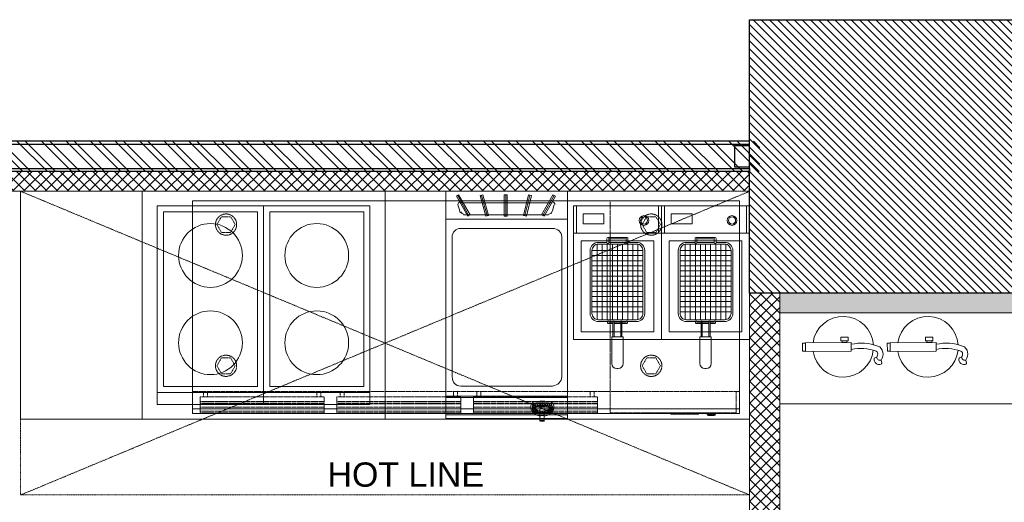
# Model space of a CAD drawing. Header units: millimetres. Extents: x 325 to 308333, y 120 to 24406.
# Tile 18 of 21: x 295666 to 298908, y 21370 to 22959. Entities that reach past the tile are written whole.
import ezdxf

# ---------------------------------------------------------------- set-up
doc = ezdxf.new("R2010")
doc.units = ezdxf.units.MM
doc.header["$LTSCALE"] = 2.5
for name, pattern in [('DASHDOTX2', [2, 1, -0.5, 0, -0.5]), ('HIDDEN', [0.375, 0.25, -0.125]), ('HIDDENX2', [19.05, 12.7, -6.35])]:
    doc.linetypes.add(name, pattern=pattern)
for name, color, linetype, lineweight in [('ELEVATION 1', 143, 'Continuous', 18), ('ELEVATION 3', 23, 'Continuous', 13), ('FURNITURES', 30, 'Continuous', 15), ('HATCH', 252, 'Continuous', 9), ('HATCH LIGHT', 250, 'Continuous', 0), ('K Equipment UC', 251, 'Continuous', 5), ('TEXT', 40, 'Continuous', 0), ('WALL', 132, 'Continuous', 25)]:
    doc.layers.add(name, color=color, linetype=linetype, lineweight=lineweight)
doc.styles.add('RG_3F_TITLE BLOCK_A1$0$A1 TBLOCK LBV$0$Style-arial', font='arial.ttf')

# ---------------------------------------------------------------- blocks, each defined once
blk = doc.blocks.new('*U105')
for points in [[(0, 0), (6936.3, 0), (6936.3, -10), (0, -10)], [(0, -100), (6936.3, -100), (6936.3, -90), (0, -90)]]:
    blk.add_lwpolyline(points, close=True)
at = {"color": 8}
blk.add_lwpolyline([(0, -15), (50, -15), (50, -85), (0, -85)], close=True, dxfattribs=at)
blk = doc.blocks.new('fe')
for p, q in [((-120.2, 44.7), (-121.9, 54.2)), ((-105.6, 35.2), (-98.9, 37.2))]:
    blk.add_line(p, q)
for points in [[(-22.1, 14.2), (128.9, 14.2), (128.9, -14.2), (-22.1, -14.2)], [(128.9, 13.2), (138.3, 13.2), (138.3, -13.2), (128.9, -13.2)], [(-12, -20.1), (12, -20.1), (12, -32.1), (-12, -32.1)], [(-8.1, -14.2), (8.1, -14.2), (8.1, -20.1), (-8.1, -20.1)]]:
    blk.add_lwpolyline(points, close=True)
for centre, radius, start, end in [((4.8, 0), 100, 8.1407, 173.3121), ((-87.8, 23.6), 38.6, 146.9735, 188.4436), ((-119.1, 54.8), 2.9, 111.4978, 190.4916), ((-113.9, 41.5), 17.1, 353.9087, 111.4978), ((-117.3, 33.1), 12, 10.1624, 103.7845), ((-87.8, 23.6), 21.2, 146.9735, 188.4436), ((-99.7, 40), 2.9, 286.9384, 353.9087), ((-101.6, 21.6), 24.7, 188.4436, 251.142), ((-101.6, 21.6), 7.24, 188.4436, 251.142), ((-53.4, 152.4), 146.6, 249.8567, 282.3504), ((-54.1, 150), 161.6, 249.9338, 281.4511), ((4.8, 0), 100, 183.6164, 351.8593)]:
    blk.add_arc(centre, radius, start, end)
blk = doc.blocks.new('3DOOR CHILLER')
for p, q in [((0, 0), (0, -700)), ((0, 0), (1800, 0)), ((1800, 0), (1800, -700)), ((0, -685.2), (1800, -685.2)), ((0, -700), (1800, -700))]:
    blk.add_line(p, q)
at = {"linetype": 'HIDDEN', "ltscale": 4}
for p, q in [((425, 0), (425, -698)), ((0, -628), (1800, -628)), ((10, -628), (10, -698)), ((875, -645.2), (467, -645.2)), ((467, -698), (467, -645.2)), ((875, -645.6), (467, -645.6)), ((478, -628), (478, -645)), ((491, -645), (491, -628)), ((851, -645), (851, -628)), ((864, -645), (864, -628)), ((875, -645.2), (875, -698)), ((1325, -645), (917, -645)), ((917, -698), (917, -645.2)), ((1325, -645.6), (917, -645.6)), ((928, -628), (928, -645)), ((941, -645), (941, -628)), ((1301, -645), (1301, -628)), ((1314, -645), (1314, -628)), ((1325, -645.2), (1325, -698)), ((1775, -645.2), (1367, -645.2)), ((1367, -698), (1367, -645.2)), ((1775, -645.6), (1367, -645.6)), ((1378, -628), (1378, -645)), ((1391, -645), (1391, -628)), ((1751, -645), (1751, -628)), ((1764, -645), (1764, -628)), ((1775, -645.2), (1775, -698)), ((875, -661.1), (467, -661.1)), ((875, -666.1), (467, -666.1)), ((875, -667.9), (467, -667.9)), ((875, -668.5), (467, -668.5)), ((875, -679.4), (467, -679.4)), ((1325, -661.1), (917, -661.1)), ((1325, -666.1), (917, -666.1)), ((1325, -667.9), (917, -667.9)), ((1325, -668.5), (917, -668.5)), ((1325, -679.4), (917, -679.4)), ((1775, -661.1), (1367, -661.1)), ((1775, -666.1), (1367, -666.1)), ((1775, -667.9), (1367, -667.9)), ((1775, -668.5), (1367, -668.5)), ((1775, -679.4), (1367, -679.4)), ((10, -698), (425, -698)), ((35, -698), (35, -699)), ((35, -699), (280, -698.9)), ((77.5, -699), (77.5, -702)), ((107.5, -702), (77.5, -702)), ((77.5, -702), (77.5, -702.1)), ((80, -698), (80, -699)), ((80, -704.5), (80, -702)), ((92.5, -706.5), (92.5, -707)), ((105, -704.5), (105, -702)), ((107.5, -699), (107.5, -702)), ((107.5, -702.1), (107.5, -702)), ((122.5, -699), (122.5, -700)), ((123.5, -699), (123.5, -700)), ((128.4, -699), (128.4, -700)), ((129.5, -699), (129.5, -700)), ((133, -699), (133, -702)), ((133, -702), (227, -702)), ((134.1, -699), (134.1, -700)), ((222, -701), (138, -701)), ((138, -701), (138, -702)), ((138.7, -699), (138.7, -700)), ((140, -699), (140, -700)), ((141.7, -699), (141.7, -700)), ((146.5, -699), (146.5, -700)), ((148.7, -699), (148.7, -700)), ((155.4, -699), (155.4, -700)), ((157.4, -699), (157.4, -700)), ((157.7, -699), (157.7, -700)), ((162.4, -699), (162.4, -700)), ((164.8, -699), (164.8, -700)), ((169.1, -699), (169.1, -700)), ((172.4, -699), (172.4, -700)), ((174.6, -699), (174.6, -700)), ((175.5, -699), (175.5, -700)), ((177.3, -699), (177.3, -700)), ((179.8, -699), (179.8, -700)), ((182.3, -699), (182.3, -700)), ((187.5, -699), (187.5, -700)), ((222, -701), (222, -702)), ((227, -699), (227, -702)), ((275, -698), (275, -699)), ((280, -698), (280, -699)), ((875, -684.4), (467, -684.4)), ((875, -692.4), (467, -692.4)), ((875, -697.4), (467, -697.4)), ((875, -698), (467, -698)), ((1325, -684.4), (917, -684.4)), ((1325, -691.9), (917, -691.9)), ((1325, -697.4), (917, -697.4)), ((1325, -698), (917, -698)), ((1775, -684.4), (1367, -684.4)), ((1775, -692.4), (1367, -692.4)), ((1775, -697.4), (1367, -697.4)), ((1775, -698), (1367, -698))]:
    blk.add_line(p, q, dxfattribs=at)
for points in [[(305, -52), (320, -78), (305, -104), (275, -104), (260, -78), (275, -52)], [(1705, -52), (1720, -78), (1705, -104), (1675, -104), (1660, -78), (1675, -52)], [(305, -517), (320, -543), (305, -569), (275, -569), (260, -543), (275, -517)], [(1705, -517), (1720, -543), (1705, -569), (1675, -569), (1660, -543), (1675, -517)]]:
    blk.add_lwpolyline(points, close=True, dxfattribs=at)
for centre in [(290, -78), (1690, -78), (290, -543), (1690, -543)]:
    blk.add_circle(centre, 35, dxfattribs=at)
at = {"linetype": 'HIDDEN', "ltscale": 4, "extrusion": (0, 0, -1)}
for centre, major_axis, ratio, start_param, end_param in [((92.5, -702), (-12.5, 0), 0.001745, 0, 3.141593), ((92.5, -702), (12.5, 0), 0.001745, 0, 3.141593), ((92.5, -704.5), (12.5, 0), 0.155345, -3.141593, 0), ((92.5, -704.5), (12.5, 0), 0.155345, -4.712389, -3.141593), ((92.5, -704.5), (12.5, 0), 0.155345, 0, 1.570796)]:
    blk.add_ellipse(centre, major_axis=major_axis, ratio=ratio, start_param=start_param, end_param=end_param, dxfattribs=at)
at = {"linetype": 'HIDDEN', "ltscale": 4}
blk.add_ellipse((92.5, -705), major_axis=(-12, 0), ratio=0.161745, start_param=-4.712389, end_param=1.570796, dxfattribs=at)
blk.add_open_spline([(80, -704.5), (80, -704.6), (80, -704.7), (80.1, -705), (80.2, -705.1), (80.4, -705.3), (80.5, -705.4), (80.8, -705.6), (81, -705.6), (81.5, -705.8), (81.8, -705.9), (82.6, -706.1), (83.1, -706.2), (84, -706.4), (84.5, -706.5), (85.5, -706.6), (86.1, -706.7), (87.2, -706.8), (87.8, -706.8), (89, -706.9), (89.7, -706.9), (90.9, -706.9), (91.6, -707), (92.8, -707), (93.5, -707), (94.7, -706.9), (95.4, -706.9), (96.6, -706.8), (97.2, -706.8), (98.4, -706.7), (98.9, -706.7), (100, -706.5), (100.5, -706.5), (101.4, -706.3), (101.9, -706.2), (102.7, -706.1), (103.1, -706), (103.7, -705.8), (104, -705.6), (104.4, -705.4), (104.6, -705.3), (104.8, -705.1), (104.9, -705), (105, -704.8), (105, -704.6), (105, -704.5)], degree=3, knots=[1.570796, 1.570796, 1.570796, 1.570796, 1.637699, 1.637699, 1.717318, 1.717318, 1.851962, 1.851962, 1.952806, 1.952806, 2.139701, 2.139701, 2.310254, 2.310254, 2.475255, 2.475255, 2.637592, 2.637592, 2.798374, 2.798374, 2.958185, 2.958185, 3.117433, 3.117433, 3.276465, 3.276465, 3.435611, 3.435611, 3.59521, 3.59521, 3.755637, 3.755637, 3.917392, 3.917392, 4.081316, 4.081316, 4.249304, 4.249304, 4.426896, 4.426896, 4.569643, 4.569643, 4.641016, 4.641016, 4.712389, 4.712389, 4.712389, 4.712389], dxfattribs=at)
blk = doc.blocks.new('indctn')
at = {"layer": 'FURNITURES'}
blk.add_line((0, 615), (350, 615), dxfattribs=at)
for points in [[(0, 0), (350, 0), (350, 655), (0, 655)], [(20, 20), (330, 20), (330, 595), (20, 595)]]:
    blk.add_lwpolyline(points, close=True, dxfattribs=at)
for centre in [(175, 451.25), (175, 163.75)]:
    blk.add_circle(centre, 105, dxfattribs=at)
blk = doc.blocks.new('sg')
for p, q in [((-658.4, 0), (-658.4, 400)), ((-75.2, 0), (-75.2, 400)), ((-70.5, 0), (-70.5, 400)), ((-18.8, 0), (-18.8, 400)), ((-14.1, 0), (-14.1, 400)), ((-2.3, 0), (-2.3, 400)), ((-670.1, 319.2), (-735.9, 356.8)), ((-733.6, 361.5), (-733.6, 361.5)), ((-733.6, 361.5), (-733.6, 361.5)), ((-733.6, 361.5), (-733.6, 361.5)), ((-738.3, 352.1), (-738.3, 352.1)), ((-738.3, 352.1), (-738.3, 352.1)), ((-738.3, 352.1), (-738.3, 352.1)), ((-738.3, 352.1), (-738.3, 352.1)), ((-738.3, 352.1), (-738.3, 352.1)), ((-712.4, 349.8), (-712.4, 46.7)), ((-672.5, 58.4), (-672.5, 338)), ((-56.4, 349.5), (-49.3, 344.8)), ((-56.4, 349.5), (-51.7, 344.8)), ((-51.7, 344.8), (-51.7, 344.8)), ((-51.7, 344.8), (-49.3, 344.8)), ((-51.4, 345.2), (-51.5, 345.1)), ((-21.1, 349.5), (-21.1, 347.2)), ((-21.1, 349.5), (-21.1, 349.5)), ((-21.1, 349.5), (-21.1, 344.8)), ((-21.1, 347.2), (-18.8, 344.8)), ((-21.1, 347.2), (-18.8, 344.8)), ((-672.5, 314.5), (-672.5, 314.5)), ((-672.5, 314.5), (-672.5, 314.5)), ((-672.5, 314.5), (-672.5, 314.5)), ((-667.8, 323.9), (-667.8, 323.9)), ((-667.8, 323.9), (-667.8, 323.9)), ((-667.8, 323.9), (-667.8, 323.9)), ((-11.7, 323.7), (-32.9, 323.7)), ((-32.9, 323.7), (-30.5, 323.7)), ((-32.9, 309.6), (-11.7, 309.6)), ((-32.9, 309.6), (-11.7, 309.6)), ((-11.7, 323.7), (-30.5, 323.7)), ((-9.4, 323.7), (-30.5, 323.7)), ((-11.7, 323.7), (-11.7, 323.7)), ((-11.7, 323.7), (7, 323.7)), ((-11.7, 323.7), (-11.7, 323.7)), ((-11.7, 323.7), (-11.7, 323.7)), ((-11.7, 323.7), (-11.7, 323.7)), ((-11.7, 323.7), (-11.7, 323.7)), ((-11.7, 323.7), (-11.7, 323.7)), ((-11.7, 323.7), (7, 323.7)), ((-11.7, 309.6), (-11.7, 309.6)), ((-11.7, 309.6), (-11.7, 309.6)), ((-11.7, 309.6), (-11.7, 309.6)), ((-11.7, 309.6), (-11.7, 309.6)), ((7, 309.6), (-11.7, 309.6)), ((-9.4, 323.7), (-9.4, 323.7)), ((-9.4, 323.7), (4.7, 323.7)), ((-9.4, 323.7), (7, 323.7)), ((-9.4, 323.7), (-9.4, 323.7)), ((7, 309.6), (-9.4, 309.6)), ((-9.4, 309.6), (-9.4, 309.6)), ((-9.4, 309.6), (-9.4, 309.6)), ((7, 309.6), (4.7, 309.6)), ((7, 323.7), (7, 323.7)), ((7, 323.7), (7, 323.7)), ((7, 323.7), (7, 323.7)), ((7, 309.6), (7, 309.6)), ((7, 309.6), (7, 309.6)), ((7, 309.6), (7, 309.6)), ((-670.1, 260.5), (-735.9, 277)), ((-667.8, 265.2), (-667.8, 265.2)), ((-667.8, 265.2), (-667.8, 265.2)), ((-667.8, 265.2), (-667.8, 265.2)), ((-56.4, 286.1), (-49.3, 288.4)), ((-56.4, 286.1), (-51.7, 288.4)), ((-56.4, 286.1), (-56.4, 286.1)), ((-51.7, 288.4), (-51.7, 288.4)), ((-51.7, 288.4), (-49.3, 288.4)), ((-51.7, 288.4), (-49.3, 288.4)), ((-51.7, 288.4), (-51.7, 288.4)), ((-51.5, 290.6), (-51.4, 290.5)), ((-51.5, 290.6), (-51.4, 290.5)), ((-21.1, 286.1), (-21.1, 288.4)), ((-21.1, 286.1), (-21.1, 288.4)), ((-21.1, 288.4), (-18.8, 288.4)), ((-21.1, 286.1), (-21.1, 286.1)), ((-670.1, 255.8), (-670.1, 255.8)), ((-670.1, 255.8), (-670.1, 255.8)), ((-670.1, 255.8), (-670.1, 255.8)), ((-738.3, 201.8), (-738.3, 201.8)), ((-738.3, 201.8), (-738.3, 201.8)), ((-738.3, 201.8), (-738.3, 201.8)), ((-667.8, 197.1), (-738.3, 197.1)), ((-667.8, 201.8), (-667.8, 201.8)), ((-667.8, 201.8), (-667.8, 201.8)), ((-667.8, 201.8), (-667.8, 201.8)), ((-738.3, 192.4), (-738.3, 192.4)), ((-738.3, 192.4), (-738.3, 192.4)), ((-738.3, 192.4), (-738.3, 192.4)), ((-738.3, 192.4), (-738.3, 192.4)), ((-738.3, 192.4), (-738.3, 192.4)), ((-667.8, 192.4), (-667.8, 192.4)), ((-667.8, 192.4), (-667.8, 192.4)), ((-667.8, 192.4), (-667.8, 192.4)), ((-670.1, 136), (-735.9, 117.2)), ((-670.1, 140.7), (-670.1, 140.7)), ((-670.1, 140.7), (-670.1, 140.7)), ((-670.1, 140.7), (-670.1, 140.7)), ((-667.8, 131.3), (-667.8, 131.3)), ((-667.8, 131.3), (-667.8, 131.3)), ((-667.8, 131.3), (-667.8, 131.3)), ((-738.3, 121.9), (-738.3, 121.9)), ((-738.3, 121.9), (-738.3, 121.9)), ((-738.3, 121.9), (-738.3, 121.9)), ((-735.9, 112.5), (-735.9, 112.5)), ((-735.9, 112.5), (-735.9, 112.5)), ((-735.9, 112.5), (-735.9, 112.5)), ((-735.9, 112.5), (-735.9, 112.5)), ((-735.9, 112.5), (-735.9, 112.5)), ((-670.1, 74.9), (-735.9, 39.7)), ((-672.5, 79.6), (-672.5, 79.6)), ((-672.5, 79.6), (-672.5, 79.6)), ((-672.5, 79.6), (-672.5, 79.6)), ((-667.8, 72.5), (-667.8, 72.5)), ((-667.8, 72.5), (-667.8, 72.5)), ((-667.8, 72.5), (-667.8, 72.5)), ((-738.3, 42), (-738.3, 42)), ((-738.3, 42), (-738.3, 42)), ((-738.3, 42), (-738.3, 42)), ((-733.6, 35), (-733.6, 35)), ((-733.6, 35), (-733.6, 35)), ((-733.6, 35), (-733.6, 35)), ((-733.6, 35), (-733.6, 35)), ((-733.6, 35), (-733.6, 35)), ((-750, 20.9), (-750, 20.9)), ((-750, 20.9), (-750, 20.9))]:
    blk.add_line(p, q)
for points in [[(-750, 400), (-750, 0), (0, 0), (0, 400), (-750, 400)], [(-750, 378), (-750, 20.9), (-750, 378)], [(-750, 378), (-750, 20.9), (-750, 378)], [(-738.3, 352.1), (-733.6, 361.5), (-667.8, 323.9), (-672.5, 314.5), (-738.3, 352.1)], [(-672.5, 314.5), (-667.8, 323.9), (-733.6, 361.5), (-738.3, 352.1), (-672.5, 314.5)], [(-733.6, 361.5), (-738.3, 352.1), (-733.6, 361.5)], [(-738.3, 352.1), (-733.6, 361.5), (-738.3, 352.1)], [(-667.8, 323.9), (-672.5, 314.5), (-667.8, 323.9), (-733.6, 361.5), (-667.8, 323.9)], [(-733.6, 361.5), (-667.8, 323.9), (-733.6, 361.5)], [(-679.5, 347.4), (-688.9, 352.1), (-698.3, 354.5), (-705.4, 356.8)], [(-672.5, 314.5), (-738.3, 352.1), (-672.5, 314.5)], [(-672.5, 314.5), (-738.3, 352.1), (-672.5, 314.5)], [(-21.1, 347.2), (-21.1, 349.5), (-21.1, 344.8)], [(-11.7, 323.7), (-32.9, 323.7), (-30.5, 323.7)], [(-11.7, 309.6), (-30.5, 309.6), (-32.9, 309.6)], [(-9.4, 309.6), (-30.5, 309.6), (-32.9, 309.6)], [(-30.5, 323.7), (-9.4, 323.7), (4.7, 323.7), (-11.7, 323.7), (-30.5, 323.7)], [(-9.4, 309.6), (-30.5, 309.6), (-11.7, 309.6)], [(-11.7, 323.7), (4.7, 323.7), (7, 323.7)], [(7, 309.6), (-9.4, 309.6), (4.7, 309.6), (-11.7, 309.6)], [(7, 309.6), (-11.7, 309.6), (4.7, 309.6)], [(-9.4, 323.7), (7, 323.7), (4.7, 323.7)], [(7, 309.6), (4.7, 309.6), (-9.4, 309.6)], [(-738.3, 272.3), (-735.9, 281.7), (-667.8, 265.2), (-670.1, 255.8), (-738.3, 272.3)], [(-670.1, 255.8), (-667.8, 265.2), (-735.9, 281.7), (-738.3, 272.3), (-670.1, 255.8)], [(-670.1, 255.8), (-738.3, 272.3), (-670.1, 255.8)], [(-670.1, 255.8), (-738.3, 272.3), (-670.1, 255.8)], [(-667.8, 265.2), (-670.1, 255.8), (-667.8, 265.2), (-735.9, 281.7), (-667.8, 265.2)], [(-735.9, 281.7), (-667.8, 265.2), (-735.9, 281.7)], [(-49.3, 288.4), (-56.4, 286.1), (-51.7, 288.4)], [(-18.8, 288.4), (-21.1, 288.4), (-21.1, 286.1), (-21.1, 288.4)], [(-738.3, 192.4), (-738.3, 201.8), (-667.8, 201.8), (-667.8, 192.4), (-738.3, 192.4)], [(-667.8, 201.8), (-667.8, 192.4), (-667.8, 201.8), (-738.3, 201.8), (-667.8, 201.8)], [(-667.8, 192.4), (-667.8, 201.8), (-738.3, 201.8), (-738.3, 192.4), (-667.8, 192.4)], [(-738.3, 201.8), (-667.8, 201.8), (-738.3, 201.8)], [(-738.3, 201.8), (-738.3, 192.4), (-738.3, 201.8)], [(-738.3, 192.4), (-738.3, 201.8), (-738.3, 192.4)], [(-667.8, 192.4), (-738.3, 192.4), (-667.8, 192.4)], [(-667.8, 192.4), (-738.3, 192.4), (-667.8, 192.4)], [(-735.9, 112.5), (-738.3, 121.9), (-670.1, 140.7), (-667.8, 131.3), (-735.9, 112.5)], [(-670.1, 140.7), (-667.8, 131.3), (-670.1, 140.7), (-738.3, 121.9), (-670.1, 140.7)], [(-667.8, 131.3), (-670.1, 140.7), (-738.3, 121.9), (-735.9, 112.5), (-667.8, 131.3)], [(-738.3, 121.9), (-670.1, 140.7), (-738.3, 121.9)], [(-667.8, 131.3), (-735.9, 112.5), (-667.8, 131.3)], [(-667.8, 131.3), (-735.9, 112.5), (-667.8, 131.3)], [(-738.3, 121.9), (-735.9, 112.5), (-738.3, 121.9)], [(-735.9, 112.5), (-738.3, 121.9), (-735.9, 112.5)], [(-733.6, 35), (-738.3, 42), (-672.5, 79.6), (-667.8, 72.5), (-733.6, 35)], [(-672.5, 79.6), (-667.8, 72.5), (-672.5, 79.6), (-738.3, 42), (-672.5, 79.6)], [(-667.8, 72.5), (-672.5, 79.6), (-738.3, 42), (-733.6, 35), (-667.8, 72.5)], [(-738.3, 42), (-672.5, 79.6), (-738.3, 42)], [(-667.8, 72.5), (-733.6, 35), (-667.8, 72.5)], [(-667.8, 72.5), (-733.6, 35), (-667.8, 72.5)], [(-738.3, 42), (-733.6, 35), (-738.3, 42)], [(-733.6, 35), (-738.3, 42), (-733.6, 35)], [(-705.4, 39.7), (-698.3, 42), (-688.9, 44.4), (-679.5, 46.7)]]:
    blk.add_lwpolyline(points)
for points in [[(-706.5, 359.2), (-711.1, 359.2), (-714.8, 355.5), (-714.8, 351)], [(-21.9, 348.6), (-32.7, 359.2), (-44.8, 359.2), (-55.6, 348.6)], [(-674.8, 339.2), (-674.8, 343.7), (-677.6, 347.7), (-681.9, 349.2)], [(-56.7, 349.4), (-59.4, 328.8), (-59.4, 306.8), (-56.7, 286.2)], [(-52.4, 346), (-54.6, 327.6), (-54.6, 308), (-52.4, 289.6)], [(-52.4, 346), (-54.6, 327.6), (-54.6, 308), (-52.4, 289.6)], [(-21.8, 345.5), (-31.3, 354.1), (-41.9, 354), (-51.4, 345.2)], [(-21.8, 345.5), (-31.3, 354.1), (-41.9, 354), (-51.4, 345.2)], [(-21.3, 345.1), (-21.5, 345.2), (-21.6, 345.4), (-21.8, 345.5)], [(-21.3, 345.1), (-21.5, 345.2), (-21.6, 345.4), (-21.8, 345.5)], [(-13.6, 324.6), (-14.3, 320.2), (-14.3, 315.4), (-13.6, 311.1)], [(-13.6, 324.6), (-14.3, 320.2), (-14.3, 315.4), (-13.6, 311.1)], [(6.6, 311.1), (7.2, 315.5), (7.2, 320.2), (6.6, 324.6)], [(6.6, 311.1), (7.2, 315.5), (7.2, 320.2), (6.6, 324.6)], [(-11.3, 324), (-11.9, 320), (-11.9, 315.7), (-11.3, 311.7)], [(-11.3, 324), (-11.9, 320), (-11.9, 315.7), (-11.3, 311.7)], [(4.3, 311.7), (4.8, 315.7), (4.8, 320), (4.3, 324)], [(4.3, 311.7), (4.8, 315.7), (4.8, 320), (4.3, 324)], [(-55.6, 287), (-44.8, 276.4), (-32.7, 276.4), (-21.9, 287)], [(-51.4, 290.4), (-41.9, 281.6), (-31.3, 281.5), (-21.8, 290.1)], [(-51.4, 290.4), (-41.9, 281.6), (-31.3, 281.5), (-21.8, 290.1)], [(-21.8, 290.1), (-21.6, 290.3), (-21.5, 290.4), (-21.3, 290.6)], [(-21.8, 290.1), (-21.6, 290.3), (-21.5, 290.4), (-21.3, 290.6)], [(-714.8, 47.9), (-714.8, 43.3), (-711.1, 39.7), (-706.5, 39.7)], [(-681.9, 49.7), (-677.6, 51.2), (-674.8, 55.1), (-674.8, 59.6)]]:
    blk.add_open_spline(points, degree=3)
for points, knots in [([(-627.8, 351), (-627.8, 355.3), (-627.8, 44.7), (-627.8, 49), (-627.8, 32.8), (-614.7, 20.5), (-598.5, 20.8), (-455.4, 20.8), (-312.3, 20.8), (-139.2, 20.8), (-121.8, 20.9), (-108.6, 32.8), (-108.6, 49), (-108.6, 44.7), (-108.6, 355.3), (-108.6, 351), (-111, 368.4), (-124.1, 381.5), (-139.2, 381.5), (-312.7, 381.5), (-456.1, 381.5), (-599.6, 381.5), (-615.8, 381.5), (-627.5, 368.4), (-627.8, 351)], [0, 0, 0, 0, 1, 1, 1, 2, 2, 2, 3, 3, 3, 4, 4, 4, 5, 5, 5, 6, 6, 6, 7, 7, 7, 8, 8, 8, 8]), ([(-48.2, 335.4), (-48.8, 335.4), (-49.3, 334.9), (-49.3, 334.3), (-49.3, 333.6), (-48.8, 333.1), (-48.2, 333.1), (-47.5, 333.1), (-47, 333.6), (-47, 334.3), (-47, 334.9), (-47.5, 335.4), (-48.2, 335.4)], [0, 0, 0, 0, 1, 1, 1, 2, 2, 2, 3, 3, 3, 4, 4, 4, 4]), ([(-48.2, 328.4), (-48.8, 328.4), (-49.3, 327.9), (-49.3, 327.2), (-49.3, 326.6), (-48.8, 326), (-48.2, 326), (-47.5, 326), (-47, 326.6), (-47, 327.2), (-47, 327.9), (-47.5, 328.4), (-48.2, 328.4)], [0, 0, 0, 0, 1, 1, 1, 2, 2, 2, 3, 3, 3, 4, 4, 4, 4]), ([(-36.4, 344.8), (-42.3, 344.8), (-47, 332.7), (-47, 317.8), (-47, 302.9), (-42.3, 290.8), (-36.4, 290.8), (-30.6, 290.8), (-25.8, 302.9), (-25.8, 317.8), (-25.8, 332.7), (-30.6, 344.8), (-36.4, 344.8)], [0, 0, 0, 0, 1, 1, 1, 2, 2, 2, 3, 3, 3, 4, 4, 4, 4]), ([(-36.4, 344.8), (-42.3, 344.8), (-47, 332.7), (-47, 317.8), (-47, 302.9), (-42.3, 290.8), (-36.4, 290.8), (-30.6, 290.8), (-25.8, 302.9), (-25.8, 317.8), (-25.8, 332.7), (-30.6, 344.8), (-36.4, 344.8)], [0, 0, 0, 0, 1, 1, 1, 2, 2, 2, 3, 3, 3, 4, 4, 4, 4]), ([(-45.8, 342.5), (-46.5, 342.5), (-47, 342), (-47, 341.3), (-47, 340.7), (-46.5, 340.1), (-45.8, 340.1), (-45.2, 340.1), (-44.6, 340.7), (-44.6, 341.3), (-44.6, 342), (-45.2, 342.5), (-45.8, 342.5)], [0, 0, 0, 0, 1, 1, 1, 2, 2, 2, 3, 3, 3, 4, 4, 4, 4]), ([(-31.7, 349.5), (-38.9, 349.5), (-44.6, 335.3), (-44.6, 317.8), (-44.6, 300.3), (-38.9, 286.1), (-31.7, 286.1), (-24.6, 286.1), (-18.8, 300.3), (-18.8, 317.8), (-18.8, 335.3), (-24.6, 349.5), (-31.7, 349.5)], [0, 0, 0, 0, 1, 1, 1, 2, 2, 2, 3, 3, 3, 4, 4, 4, 4]), ([(-31.7, 349.5), (-38.9, 349.5), (-44.6, 335.3), (-44.6, 317.8), (-44.6, 300.3), (-38.9, 286.1), (-31.7, 286.1), (-24.6, 286.1), (-18.8, 300.3), (-18.8, 317.8), (-18.8, 335.3), (-24.6, 349.5), (-31.7, 349.5)], [0, 0, 0, 0, 1, 1, 1, 2, 2, 2, 3, 3, 3, 4, 4, 4, 4]), ([(-43.5, 347.2), (-44.1, 347.2), (-44.6, 346.7), (-44.6, 346), (-44.6, 345.4), (-44.1, 344.8), (-43.5, 344.8), (-42.8, 344.8), (-42.3, 345.4), (-42.3, 346), (-42.3, 346.7), (-42.8, 347.2), (-43.5, 347.2)], [0, 0, 0, 0, 1, 1, 1, 2, 2, 2, 3, 3, 3, 4, 4, 4, 4]), ([(-31.7, 344.8), (-37.6, 344.8), (-42.3, 332.7), (-42.3, 317.8), (-42.3, 302.9), (-37.6, 290.8), (-31.7, 290.8), (-25.9, 290.8), (-21.1, 302.9), (-21.1, 317.8), (-21.1, 332.7), (-25.9, 344.8), (-31.7, 344.8)], [0, 0, 0, 0, 1, 1, 1, 2, 2, 2, 3, 3, 3, 4, 4, 4, 4]), ([(-31.7, 344.8), (-37.6, 344.8), (-42.3, 332.7), (-42.3, 317.8), (-42.3, 302.9), (-37.6, 290.8), (-31.7, 290.8), (-25.9, 290.8), (-21.1, 302.9), (-21.1, 317.8), (-21.1, 332.7), (-25.9, 344.8), (-31.7, 344.8)], [0, 0, 0, 0, 1, 1, 1, 2, 2, 2, 3, 3, 3, 4, 4, 4, 4]), ([(-38.8, 351.9), (-39.4, 351.9), (-39.9, 351.4), (-39.9, 350.7), (-39.9, 350.1), (-39.4, 349.5), (-38.8, 349.5), (-38.1, 349.5), (-37.6, 350.1), (-37.6, 350.7), (-37.6, 351.4), (-38.1, 351.9), (-38.8, 351.9)], [0, 0, 0, 0, 1, 1, 1, 2, 2, 2, 3, 3, 3, 4, 4, 4, 4]), ([(-36.4, 351.9), (-37.1, 351.9), (-37.6, 351.4), (-37.6, 350.7), (-37.6, 350.1), (-37.1, 349.5), (-36.4, 349.5), (-35.8, 349.5), (-35.2, 350.1), (-35.2, 350.7), (-35.2, 351.4), (-35.8, 351.9), (-36.4, 351.9)], [0, 0, 0, 0, 1, 1, 1, 2, 2, 2, 3, 3, 3, 4, 4, 4, 4]), ([(-9.8, 324.3), (-11.2, 336.4), (-16.4, 344.8), (-22.3, 344.8), (-28.3, 344.8), (-33.4, 336.4), (-34.9, 324.3)], [0, 0, 0, 0, 1, 1, 1, 2, 2, 2, 2]), ([(-9.8, 324.3), (-11.2, 336.4), (-16.4, 344.8), (-22.3, 344.8), (-28.3, 344.8), (-33.4, 336.4), (-34.9, 324.3)], [0, 0, 0, 0, 1, 1, 1, 2, 2, 2, 2]), ([(-31.7, 351.9), (-32.4, 351.9), (-32.9, 351.4), (-32.9, 350.7), (-32.9, 350.1), (-32.4, 349.5), (-31.7, 349.5), (-31.1, 349.5), (-30.5, 350.1), (-30.5, 350.7), (-30.5, 351.4), (-31.1, 351.9), (-31.7, 351.9)], [0, 0, 0, 0, 1, 1, 1, 2, 2, 2, 3, 3, 3, 4, 4, 4, 4]), ([(-29.4, 347.2), (-30, 347.2), (-30.5, 346.7), (-30.5, 346), (-30.5, 345.4), (-30, 344.8), (-29.4, 344.8), (-28.7, 344.8), (-28.2, 345.4), (-28.2, 346), (-28.2, 346.7), (-28.7, 347.2), (-29.4, 347.2)], [0, 0, 0, 0, 1, 1, 1, 2, 2, 2, 3, 3, 3, 4, 4, 4, 4]), ([(-27, 342.5), (-27.7, 342.5), (-28.2, 342), (-28.2, 341.3), (-28.2, 340.7), (-27.7, 340.1), (-27, 340.1), (-26.4, 340.1), (-25.8, 340.7), (-25.8, 341.3), (-25.8, 342), (-26.4, 342.5), (-27, 342.5)], [0, 0, 0, 0, 1, 1, 1, 2, 2, 2, 3, 3, 3, 4, 4, 4, 4]), ([(-24.7, 335.4), (-25.3, 335.4), (-25.8, 334.9), (-25.8, 334.3), (-25.8, 333.6), (-25.3, 333.1), (-24.7, 333.1), (-24, 333.1), (-23.5, 333.6), (-23.5, 334.3), (-23.5, 334.9), (-24, 335.4), (-24.7, 335.4)], [0, 0, 0, 0, 1, 1, 1, 2, 2, 2, 3, 3, 3, 4, 4, 4, 4]), ([(-22.3, 328.4), (-23, 328.4), (-23.5, 327.9), (-23.5, 327.2), (-23.5, 326.6), (-23, 326), (-22.3, 326), (-21.7, 326), (-21.1, 326.6), (-21.1, 327.2), (-21.1, 327.9), (-21.7, 328.4), (-22.3, 328.4)], [0, 0, 0, 0, 1, 1, 1, 2, 2, 2, 3, 3, 3, 4, 4, 4, 4]), ([(-50.5, 319), (-51.2, 319), (-51.7, 318.5), (-51.7, 317.8), (-51.7, 317.2), (-51.2, 316.6), (-50.5, 316.6), (-49.9, 316.6), (-49.3, 317.2), (-49.3, 317.8), (-49.3, 318.5), (-49.9, 319), (-50.5, 319)], [0, 0, 0, 0, 1, 1, 1, 2, 2, 2, 3, 3, 3, 4, 4, 4, 4]), ([(-48.2, 311.9), (-48.8, 311.9), (-49.3, 311.4), (-49.3, 310.8), (-49.3, 310.1), (-48.8, 309.6), (-48.2, 309.6), (-47.5, 309.6), (-47, 310.1), (-47, 310.8), (-47, 311.4), (-47.5, 311.9), (-48.2, 311.9)], [0, 0, 0, 0, 1, 1, 1, 2, 2, 2, 3, 3, 3, 4, 4, 4, 4]), ([(-48.2, 302.5), (-48.8, 302.5), (-49.3, 302), (-49.3, 301.4), (-49.3, 300.7), (-48.8, 300.2), (-48.2, 300.2), (-47.5, 300.2), (-47, 300.7), (-47, 301.4), (-47, 302), (-47.5, 302.5), (-48.2, 302.5)], [0, 0, 0, 0, 1, 1, 1, 2, 2, 2, 3, 3, 3, 4, 4, 4, 4]), ([(-45.8, 295.5), (-46.5, 295.5), (-47, 295), (-47, 294.3), (-47, 293.7), (-46.5, 293.1), (-45.8, 293.1), (-45.2, 293.1), (-44.6, 293.7), (-44.6, 294.3), (-44.6, 295), (-45.2, 295.5), (-45.8, 295.5)], [0, 0, 0, 0, 1, 1, 1, 2, 2, 2, 3, 3, 3, 4, 4, 4, 4]), ([(-34.9, 311.3), (-33.4, 299.2), (-28.3, 290.8), (-22.3, 290.8), (-16.4, 290.8), (-11.2, 299.2), (-9.8, 311.3)], [0, 0, 0, 0, 1, 1, 1, 2, 2, 2, 2]), ([(-34.9, 311.3), (-33.4, 299.2), (-28.3, 290.8), (-22.3, 290.8), (-16.4, 290.8), (-11.2, 299.2), (-9.8, 311.3)], [0, 0, 0, 0, 1, 1, 1, 2, 2, 2, 2]), ([(-27, 295.5), (-27.7, 295.5), (-28.2, 295), (-28.2, 294.3), (-28.2, 293.7), (-27.7, 293.1), (-27, 293.1), (-26.4, 293.1), (-25.8, 293.7), (-25.8, 294.3), (-25.8, 295), (-26.4, 295.5), (-27, 295.5)], [0, 0, 0, 0, 1, 1, 1, 2, 2, 2, 3, 3, 3, 4, 4, 4, 4]), ([(-24.7, 302.5), (-25.3, 302.5), (-25.8, 302), (-25.8, 301.4), (-25.8, 300.7), (-25.3, 300.2), (-24.7, 300.2), (-24, 300.2), (-23.5, 300.7), (-23.5, 301.4), (-23.5, 302), (-24, 302.5), (-24.7, 302.5)], [0, 0, 0, 0, 1, 1, 1, 2, 2, 2, 3, 3, 3, 4, 4, 4, 4]), ([(-22.3, 319), (-23, 319), (-23.5, 318.5), (-23.5, 317.8), (-23.5, 317.2), (-23, 316.6), (-22.3, 316.6), (-21.7, 316.6), (-21.1, 317.2), (-21.1, 317.8), (-21.1, 318.5), (-21.7, 319), (-22.3, 319)], [0, 0, 0, 0, 1, 1, 1, 2, 2, 2, 3, 3, 3, 4, 4, 4, 4]), ([(-22.3, 311.9), (-23, 311.9), (-23.5, 311.4), (-23.5, 310.8), (-23.5, 310.1), (-23, 309.6), (-22.3, 309.6), (-21.7, 309.6), (-21.1, 310.1), (-21.1, 310.8), (-21.1, 311.4), (-21.7, 311.9), (-22.3, 311.9)], [0, 0, 0, 0, 1, 1, 1, 2, 2, 2, 3, 3, 3, 4, 4, 4, 4]), ([(-43.5, 290.8), (-44.1, 290.8), (-44.6, 290.3), (-44.6, 289.6), (-44.6, 289), (-44.1, 288.4), (-43.5, 288.4), (-42.8, 288.4), (-42.3, 289), (-42.3, 289.6), (-42.3, 290.3), (-42.8, 290.8), (-43.5, 290.8)], [0, 0, 0, 0, 1, 1, 1, 2, 2, 2, 3, 3, 3, 4, 4, 4, 4]), ([(-38.8, 288.4), (-39.4, 288.4), (-39.9, 287.9), (-39.9, 287.3), (-39.9, 286.6), (-39.4, 286.1), (-38.8, 286.1), (-38.1, 286.1), (-37.6, 286.6), (-37.6, 287.3), (-37.6, 287.9), (-38.1, 288.4), (-38.8, 288.4)], [0, 0, 0, 0, 1, 1, 1, 2, 2, 2, 3, 3, 3, 4, 4, 4, 4]), ([(-36.4, 286.1), (-37.1, 286.1), (-37.6, 285.6), (-37.6, 284.9), (-37.6, 284.3), (-37.1, 283.7), (-36.4, 283.7), (-35.8, 283.7), (-35.2, 284.3), (-35.2, 284.9), (-35.2, 285.6), (-35.8, 286.1), (-36.4, 286.1)], [0, 0, 0, 0, 1, 1, 1, 2, 2, 2, 3, 3, 3, 4, 4, 4, 4]), ([(-31.7, 288.4), (-32.4, 288.4), (-32.9, 287.9), (-32.9, 287.3), (-32.9, 286.6), (-32.4, 286.1), (-31.7, 286.1), (-31.1, 286.1), (-30.5, 286.6), (-30.5, 287.3), (-30.5, 287.9), (-31.1, 288.4), (-31.7, 288.4)], [0, 0, 0, 0, 1, 1, 1, 2, 2, 2, 3, 3, 3, 4, 4, 4, 4]), ([(-29.4, 290.8), (-30, 290.8), (-30.5, 290.3), (-30.5, 289.6), (-30.5, 289), (-30, 288.4), (-29.4, 288.4), (-28.7, 288.4), (-28.2, 289), (-28.2, 289.6), (-28.2, 290.3), (-28.7, 290.8), (-29.4, 290.8)], [0, 0, 0, 0, 1, 1, 1, 2, 2, 2, 3, 3, 3, 4, 4, 4, 4])]:
    blk.add_open_spline(points, degree=3, knots=knots)
blk = doc.blocks.new('TTswf')
for p, q in [((0, 280), (90, 280)), ((90, 290), (90, 0)), ((147.5, 229), (147.5, 61)), ((164.3, 229), (164.3, 61)), ((181.1, 229), (181.1, 61)), ((197.9, 229), (197.9, 61)), ((214.7, 229), (214.7, 61)), ((231.5, 229), (231.5, 61)), ((248.3, 229), (248.3, 61)), ((265.1, 229), (265.1, 61)), ((281.9, 229), (281.9, 61)), ((298.7, 229), (298.7, 61)), ((315.5, 229), (315.5, 61)), ((332.3, 229), (332.3, 61)), ((349.1, 229), (349.1, 61)), ((126.5, 212.2), (375.5, 212.2)), ((126.5, 195.4), (375.5, 195.4)), ((104.8, 113.4), (104.8, 176.6)), ((108.7, 173.6), (108.7, 171.6)), ((108.7, 173.6), (108.7, 116.4)), ((126.5, 178.6), (375.5, 178.6)), ((385.4, 177.6), (381.5, 177.6)), ((381.5, 177.6), (381.5, 177.6)), ((381.5, 173.6), (383.4, 173.6)), ((381.5, 173.6), (381.5, 173.6)), ((383.4, 173.6), (383.4, 173.6)), ((385.4, 177.6), (385.4, 177.6)), ((387.4, 159.8), (387.4, 175.6)), ((126.5, 161.8), (375.5, 161.8)), ((126.5, 145), (375.5, 145)), ((383.4, 134.1), (383.4, 155.9)), ((387.4, 155.9), (387.4, 134.1)), ((387.4, 130.2), (387.4, 114.4)), ((126.5, 128.2), (375.5, 128.2)), ((126.5, 111.4), (375.5, 111.4)), ((381.5, 116.4), (383.4, 116.4)), ((381.5, 116.4), (381.5, 116.4)), ((385.4, 112.4), (381.5, 112.4)), ((381.5, 112.4), (381.5, 112.4)), ((383.4, 116.4), (383.4, 116.4)), ((385.4, 112.4), (385.4, 112.4)), ((126.5, 94.6), (375.5, 94.6)), ((126.5, 77.8), (375.5, 77.8)), ((0, 10), (90, 10))]:
    blk.add_line(p, q)
for points in [[(0, 290), (0, 0), (440, 0), (440, 290)], [(415, 25), (415, 265), (115, 265), (115, 25)], [(26.8, 100.4), (59.3, 100.4), (59.3, 31.7), (26.8, 31.7)]]:
    blk.add_lwpolyline(points, close=True)
for points in [[(381.4, 177.6), (381.4, 208, 0.414214), (354.5, 234.9), (147.5, 234.9, 0.414214), (120.6, 208), (120.6, 179.5)], [(431.7, 155.9), (385.4, 155.9), (381.5, 155.9, -1), (381.5, 159.8), (385.4, 159.8), (431.7, 159.8)], [(431.7, 130.2), (385.4, 130.2), (381.5, 130.2, -1), (381.5, 134.1), (385.4, 134.1), (431.7, 134.1)], [(120.6, 110.5), (120.6, 82, 0.414214), (147.5, 55.1), (354.5, 55.1, 0.414214), (381.4, 82), (381.4, 112.4)]]:
    blk.add_lwpolyline(points, format="xyb")
blk.add_lwpolyline([(375.5, 82), (375.5, 208, 0.414214), (354.5, 229), (147.5, 229, 0.414214), (126.5, 208), (126.5, 82, 0.414214), (147.5, 61), (354.5, 61, 0.414214)], format="xyb", close=True)
for points in [[(120.6, 173.6), (120.6, 116.4)], [(381.4, 159.8), (381.4, 173.6)], [(383.4, 173.6), (383.4, 171.6), (383.4, 159.8)], [(381.4, 134.1), (381.4, 155.9)], [(381.4, 116.4), (381.4, 130.2)], [(383.4, 116.4), (383.4, 118.4), (383.4, 130.2)]]:
    blk.add_lwpolyline(points)
for radius in [16, 11.7]:
    blk.add_circle((48.5, 232.3), radius)
for centre, start, end in [((381.5, 175.6), 90, 270), ((385.4, 175.6), 0, 90), ((381.5, 114.4), 90, 270), ((385.4, 114.4), 270, 0)]:
    blk.add_arc(centre, 1.97, start, end)
for points in [[(121.5, 173.6), (123.2, 173.6), (124.5, 174.9), (124.5, 176.6), (124.5, 178.2), (123.2, 179.5), (121.5, 179.5), (116.9, 179.5), (112.3, 179.5), (107.7, 179.5), (106.1, 179.5), (104.8, 178.2), (104.8, 176.6), (104.8, 174.9), (106.1, 173.6), (107.7, 173.6), (112.3, 173.6), (116.9, 173.6), (121.5, 173.6)], [(519.2, 126.3), (528.5, 126.3), (536, 133.8), (536, 143), (536, 144.3), (536, 145.7), (536, 147), (536, 156.2), (528.5, 163.7), (519.2, 163.7), (503.4, 163.7), (467.5, 163.7), (431.7, 163.7), (431.7, 151.2), (431.7, 138.8), (431.7, 126.3), (467.5, 126.3), (503.4, 126.3), (519.2, 126.3)], [(121.5, 110.5), (123.2, 110.5), (124.5, 111.8), (124.5, 113.4), (124.5, 115.1), (123.2, 116.4), (121.5, 116.4), (116.9, 116.4), (112.3, 116.4), (107.7, 116.4), (106.1, 116.4), (104.8, 115.1), (104.8, 113.4), (104.8, 111.8), (106.1, 110.5), (107.7, 110.5), (112.3, 110.5), (116.9, 110.5), (121.5, 110.5)]]:
    blk.add_open_spline(points, degree=3, knots=[0, 0, 0, 0, 1, 1, 1, 2, 2, 2, 3, 3, 3, 4, 4, 4, 5, 5, 5, 6, 6, 6, 6])

msp = doc.modelspace()

# ---------------------------------------------------------------- hatches: boundary and pattern name
at = {"layer": 'HATCH LIGHT'}
h = msp.add_hatch(dxfattribs=at)
h.set_pattern_fill('ANSI31', color=256, scale=6, angle=-90)
h.set_pattern_definition([(315, (287303.676, 161408.816), (13.4703842, 13.4703842), [])])
h.paths.add_polyline_path([(298969.3, 22059.4), (298969.3, 22959.4), (298069.3, 22959.4), (298069.3, 22059.4)])
h = msp.add_hatch(dxfattribs=at)
h.set_pattern_fill('ANSI32', color=256, scale=6, angle=-90)
h.set_pattern_definition([(315, (287616.07, 161155.515), (40.411153, 40.411153), []), (315, (287616.07, 161128.574), (40.411153, 40.411153), [])])
h.paths.add_polyline_path([(298103.5, 22459.4), (298103.5, 22559.4), (291168, 22559.4), (291168, 22459.4)])
h = msp.add_hatch(dxfattribs=at)
h.set_pattern_fill('ANSI37', color=256, scale=8, angle=-90)
h.set_pattern_definition([(315, (294819.34, 21966.233), (17.96051, 17.96051), []), (45, (294819.34, 21966.233), (-17.96051, 17.96051), [])])
h.paths.add_polyline_path([(295269.3, 19794.4), (295269.3, 19894.4), (293269.3, 19894.4), (293269.3, 19794.4)])
h.paths.add_polyline_path([(293334.3, 19894.4), (293334.3, 20944.4), (293269.3, 20943.7), (293269.3, 19894.4)])
h.paths.add_polyline_path([(294268.1, 20944.4), (294268.1, 21044.4), (294157.5, 21044.4), (294154.3, 21044.4), (293334.3, 21044.4), (293334.3, 22394.4), (294804.3, 22394.4), (294804.3, 21694.4), (294804.3, 21586.1), (294804.3, 21494.4), (294904.3, 21494.4), (294904.3, 22394.4), (298069.3, 22394.4), (298069.3, 22459.4), (293269.3, 22459.4), (293269.3, 20943.7), (293334.3, 20944.4)])
h.paths.add_polyline_path([(298069.3, 22059.4), (298069.3, 22058.6), (298069.3, 19894.4), (296469.3, 19894.4), (296169.3, 19894.4), (296169.3, 19794.4), (298169.3, 19794.4), (298169.3, 22059.4)])
h = msp.add_hatch(dxfattribs=at)
h.set_pattern_fill('ANSI36', color=256, scale=7, angle=-90)
h.set_pattern_definition([(315, (287303.676, 161408.816), (43.2174826, -11.786586), [55.5625, -11.1125, 0, -11.1125])])
h.paths.add_polyline_path([(306528.8, 22394.4), (306528.8, 21687.4), (306532.6, 21688.6), (306682.6, 21738.8), (306682.6, 22459.4), (298969.3, 22459.4), (298969.3, 22059.4), (298169.3, 22059.4), (298169.3, 21994.4), (299034.3, 21994.4), (299034.3, 22394.4)])

# ---------------------------------------------------------------- linework, layer by layer
at = {"layer": 'ELEVATION 1'}
for p, q in [((298004.3, 22394.4), (294904.3, 22394.4)), ((298069.3, 22394.4), (298069.3, 19894.4)), ((298169.3, 22059.4), (298169.3, 19794.4)), ((298169.3, 21994.4), (299034.3, 21994.4))]:
    msp.add_line(p, q, dxfattribs=at)
at = {"layer": 'FURNITURES'}
for p, q in [((299024.6, 21694.4), (298169.3, 21694.4)), ((297469.3, 21644.4), (298069.3, 21644.4))]:
    msp.add_line(p, q, dxfattribs=at)
for points in [[(296069.3, 22394.4), (295669.3, 22394.4), (295669.3, 21644.4), (296069.3, 21644.4)], [(296869.3, 22394.4), (296069.3, 22394.4), (296069.3, 21644.4), (296869.3, 21644.4)], [(297069.3, 22394.4), (296869.3, 22394.4), (296869.3, 21644.4), (297069.3, 21644.4)]]:
    msp.add_lwpolyline(points, close=True, dxfattribs=at)
at = {"layer": 'HATCH', "linetype": 'DASHDOTX2', "ltscale": 0.75}
for p, q in [((295669.3, 21394.4), (298069.3, 22394.4)), ((298069.3, 21394.4), (295669.3, 22394.4))]:
    msp.add_line(p, q, dxfattribs=at)
msp.add_lwpolyline([(295669.3, 22394.4), (298069.3, 22394.4), (298069.3, 21394.4), (295669.3, 21394.4)], close=True, dxfattribs=at)
at = {"layer": 'WALL'}
msp.add_lwpolyline([(298969.3, 22959.4), (298969.3, 22059.4), (298069.3, 22059.4), (298069.3, 22959.4)], close=True, dxfattribs=at)

# ---------------------------------------------------------------- block references
at = {"layer": 'ELEVATION 3', "rotation": 180.4202872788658}
for p in [(298382, 21882.2), (298661.1, 21882.2)]:
    msp.add_blockref('fe', p, dxfattribs=at)
at = {"layer": 'FURNITURES'}
for name, p, rotation in [('sg', (297069.3, 21644.4), 270), ('indctn', (296469.3, 22346.9), 180), ('indctn', (296819.3, 22346.9), 180), ('TTswf', (297489.3, 22346.8), 270), ('TTswf', (297779.3, 22346.8), 270)]:
    msp.add_blockref(name, p, dxfattribs=dict(at, rotation=rotation))
at = {"layer": 'K Equipment UC', "linetype": 'HIDDENX2', "ltscale": 10, "xscale": -1}
msp.add_blockref('3DOOR CHILLER', (298035.6, 22362.8), dxfattribs=at)
at = {"layer": 'WALL', "xscale": -1}
msp.add_blockref('*U105', (298069.3, 22559.4), dxfattribs=at)

# ---------------------------------------------------------------- texts
at = {"layer": 'TEXT', "insert": (296292.7, 21501.6), "char_height": 80, "width": 1274.194, "attachment_point": 1, "style": 'RG_3F_TITLE BLOCK_A1$0$A1 TBLOCK LBV$0$Style-arial'}
msp.add_mtext('{\\W6.22961;  }HOT LINE', dxfattribs=at)

doc.saveas('drawing.dxf')
